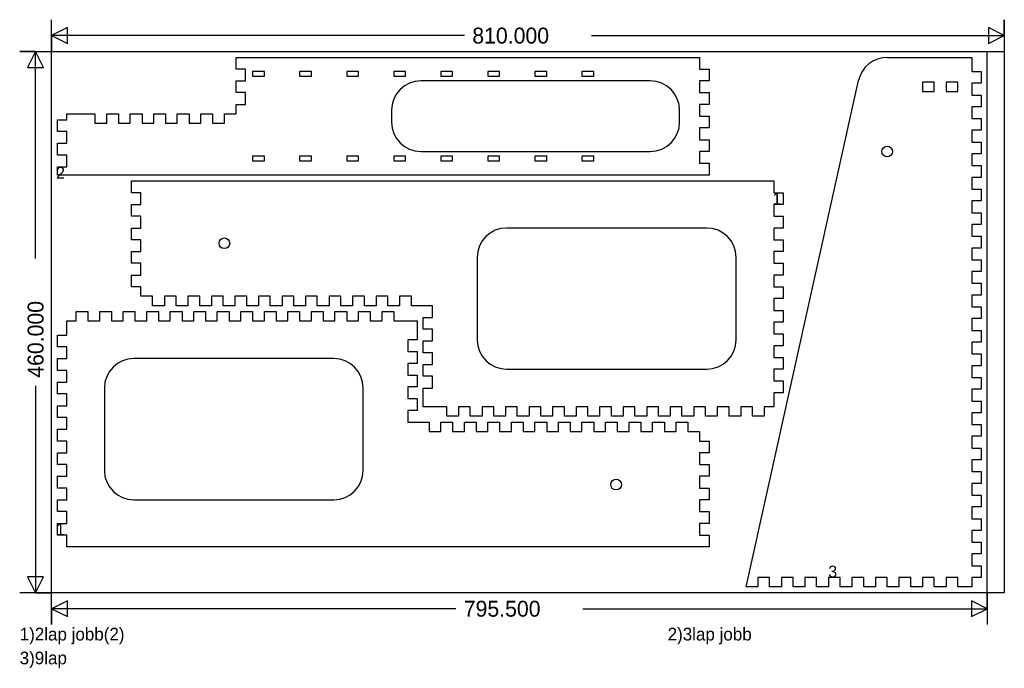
# Model space of a CAD drawing. Extents: x -27 to 810, y -64 to 487.
import ezdxf

# ---------------------------------------------------------------- set-up
doc = ezdxf.new("R2010")
doc.units = 0
doc.layers.add('1', color=1, linetype='CONTINUOUS')
doc.layers.add('251', color=251, linetype='CONTINUOUS')

msp = doc.modelspace()

# ---------------------------------------------------------------- linework, layer by layer
at = {"layer": '1', "color": 1}
for p, q in [((157, 445), (157, 455)), ((157, 455), (551, 455)), ((551, 455), (551, 445)), ((710.5096, 455), (782.4554, 455)), ((782.4554, 455), (782.4554, 443)), ((165, 445), (157, 445)), ((165, 435), (165, 445)), ((551, 445), (559, 445)), ((559, 445), (559, 435)), ((181, 443), (171, 443)), ((171, 443), (171, 439)), ((171, 439), (181, 439)), ((181, 439), (181, 443)), ((221, 443), (211, 443)), ((211, 443), (211, 439)), ((211, 439), (221, 439)), ((221, 439), (221, 443)), ((261, 443), (251, 443)), ((251, 443), (251, 439)), ((251, 439), (261, 439)), ((261, 439), (261, 443)), ((301, 443), (291, 443)), ((291, 443), (291, 439)), ((291, 439), (301, 439)), ((301, 439), (301, 443)), ((341, 443), (331, 443)), ((331, 443), (331, 439)), ((331, 439), (341, 439)), ((341, 439), (341, 443)), ((381, 443), (371, 443)), ((371, 443), (371, 439)), ((371, 439), (381, 439)), ((381, 439), (381, 443)), ((421, 443), (411, 443)), ((411, 443), (411, 439)), ((411, 439), (421, 439)), ((421, 439), (421, 443)), ((461, 443), (451, 443)), ((451, 443), (451, 439)), ((451, 439), (461, 439)), ((461, 439), (461, 443)), ((590.4554, 5), (686.105, 435.4232)), ((782.4554, 443), (790.4554, 443)), ((790.4554, 443), (790.4554, 433)), ((157, 425), (157, 435)), ((157, 435), (165, 435)), ((509, 435), (314, 435)), ((559, 435), (551, 435)), ((551, 435), (551, 425)), ((750.4554, 434), (740.4554, 434)), ((740.4554, 434), (740.4554, 426)), ((750.4554, 426), (750.4554, 434)), ((770.4554, 434), (760.4554, 434)), ((760.4554, 434), (760.4554, 426)), ((770.4554, 426), (770.4554, 434)), ((790.4554, 433), (782.4554, 433)), ((782.4554, 433), (782.4554, 423)), ((165, 425), (157, 425)), ((165, 415), (165, 425)), ((551, 425), (559, 425)), ((559, 425), (559, 415)), ((740.4554, 426), (750.4554, 426)), ((760.4554, 426), (770.4554, 426)), ((782.4554, 423), (790.4554, 423)), ((790.4554, 423), (790.4554, 413)), ((157, 407), (157, 415)), ((157, 415), (165, 415)), ((559, 415), (551, 415)), ((551, 415), (551, 405)), ((790.4554, 413), (782.4554, 413)), ((782.4554, 413), (782.4554, 403)), ((5, 391.9999), (5, 401.9999)), ((5, 401.9999), (13, 401.9999)), ((13, 401.9999), (13, 406.9999)), ((13, 406.9999), (37, 406.9999)), ((37, 406.9999), (37, 398.9999)), ((47, 398.9999), (47, 406.9999)), ((47, 406.9999), (57, 406.9999)), ((57, 406.9999), (57, 398.9999)), ((67, 399), (67, 407)), ((67, 407), (77, 407)), ((77, 407), (77, 399)), ((87, 399), (87, 407)), ((87, 407), (97, 407)), ((97, 407), (97, 399)), ((107, 399), (107, 407)), ((107, 407), (117, 407)), ((117, 407), (117, 399)), ((127, 399), (127, 407)), ((127, 407), (137, 407)), ((137, 407), (137, 399)), ((147, 399), (147, 407)), ((147, 407), (157, 407)), ((289, 410), (289, 400)), ((534, 400), (534, 410)), ((551, 405), (559, 405)), ((559, 405), (559, 395)), ((782.4554, 403), (790.4554, 403)), ((790.4554, 403), (790.4554, 393)), ((37, 398.9999), (47, 398.9999)), ((57, 398.9999), (67, 399)), ((77, 399), (87, 399)), ((97, 399), (107, 399)), ((117, 399), (127, 399)), ((137, 399), (147, 399)), ((559, 395), (551, 395)), ((551, 395), (551, 385)), ((13, 391.9999), (5, 391.9999)), ((13, 381.9999), (13, 391.9999)), ((790.4554, 393), (782.4554, 393)), ((782.4554, 393), (782.4554, 383)), ((5, 371.9999), (5, 381.9999)), ((5, 381.9999), (13, 381.9999)), ((551, 385), (559, 385)), ((559, 385), (559, 375)), ((782.4554, 383), (790.4554, 383)), ((790.4554, 383), (790.4554, 373)), ((13, 371.9999), (5, 371.9999)), ((13, 361.9999), (13, 371.9999)), ((181, 371), (171, 371)), ((171, 371), (171, 367)), ((181, 367), (181, 371)), ((221, 371), (211, 371)), ((211, 371), (211, 367)), ((221, 367), (221, 371)), ((261, 371), (251, 371)), ((251, 371), (251, 367)), ((261, 367), (261, 371)), ((301, 371), (291, 371)), ((291, 371), (291, 367)), ((301, 367), (301, 371)), ((314, 375), (509, 375)), ((341, 371), (331, 371)), ((331, 371), (331, 367)), ((341, 367), (341, 371)), ((381, 371), (371, 371)), ((371, 371), (371, 367)), ((381, 367), (381, 371)), ((421, 371), (411, 371)), ((411, 371), (411, 367)), ((421, 367), (421, 371)), ((461, 371), (451, 371)), ((451, 371), (451, 367)), ((461, 367), (461, 371)), ((559, 375), (551, 375)), ((551, 375), (551, 365)), ((790.4554, 373), (782.4554, 373)), ((782.4554, 373), (782.4554, 363)), ((5, 361.9999), (13, 361.9999)), ((5, 354.9999), (5, 361.9999)), ((171, 367), (181, 367)), ((211, 367), (221, 367)), ((251, 367), (261, 367)), ((291, 367), (301, 367)), ((331, 367), (341, 367)), ((371, 367), (381, 367)), ((411, 367), (421, 367)), ((451, 367), (461, 367)), ((551, 365), (559, 365)), ((559, 365), (559, 355)), ((782.4554, 363), (790.4554, 363)), ((790.4554, 363), (790.4554, 353)), ((559, 355), (5, 354.9999)), ((790.4554, 353), (782.4554, 353)), ((782.4554, 353), (782.4554, 343)), ((68, 350), (614, 350.0001)), ((68, 340), (68, 350)), ((614, 350.0001), (614, 340.0001)), ((76, 340), (68, 340)), ((76, 330), (76, 340)), ((614, 340.0001), (622, 340.0001)), ((622, 340.0001), (622, 330.0001)), ((782.4554, 343), (790.4554, 343)), ((790.4554, 343), (790.4554, 333)), ((68, 320), (68, 330)), ((68, 330), (76, 330)), ((622, 330.0001), (614, 330.0001)), ((614, 330.0001), (614, 320.0001)), ((790.4554, 333), (782.4554, 333)), ((782.4554, 333), (782.4554, 323)), ((76, 320), (68, 320)), ((76, 310), (76, 320)), ((614, 320.0001), (622, 320.0001)), ((622, 320.0001), (622, 310.0001)), ((782.4554, 323), (790.4554, 323)), ((790.4554, 323), (790.4554, 313)), ((68, 300), (68, 310)), ((68, 310), (76, 310)), ((557, 310.0001), (387, 310)), ((622, 310.0001), (614, 310.0001)), ((614, 310.0001), (614, 300.0001)), ((790.4554, 313), (782.4554, 313)), ((782.4554, 313), (782.4554, 303)), ((782.4554, 303), (790.4554, 303)), ((790.4554, 303), (790.4554, 293)), ((76, 300), (68, 300)), ((76, 290), (76, 300)), ((614, 300.0001), (622, 300.0001)), ((622, 300.0001), (622, 290.0001)), ((790.4554, 293), (782.4554, 293)), ((782.4554, 293), (782.4554, 283)), ((68, 280), (68, 290)), ((68, 290), (76, 290)), ((362, 285), (362, 215)), ((582, 215.0001), (582, 285.0001)), ((622, 290.0001), (614, 290.0001)), ((614, 290.0001), (614, 280.0001)), ((76, 280), (68, 280)), ((76, 270), (76, 280)), ((614, 280.0001), (622, 280.0001)), ((622, 280.0001), (622, 270.0001)), ((782.4554, 283), (790.4554, 283)), ((790.4554, 283), (790.4554, 273)), ((68, 260), (68, 270)), ((68, 270), (76, 270)), ((622, 270.0001), (614, 270.0001)), ((614, 270.0001), (614, 260.0001)), ((790.4554, 273), (782.4554, 273)), ((782.4554, 273), (782.4554, 263)), ((76, 260), (68, 260)), ((76, 252), (76, 260)), ((614, 260.0001), (622, 260.0001)), ((622, 260.0001), (622, 250.0001)), ((782.4554, 263), (790.4554, 263)), ((790.4554, 263), (790.4554, 253)), ((86, 252), (76, 252)), ((86, 244), (86, 252)), ((106, 252), (96, 252)), ((96, 252), (96, 244)), ((106, 244), (106, 252)), ((126, 252), (116, 252)), ((116, 252), (116, 244)), ((126, 244), (126, 252)), ((146, 252), (136, 252)), ((136, 252), (136, 244)), ((146, 244), (146, 252)), ((166, 252), (156, 252)), ((156, 252), (156, 244)), ((166, 244), (166, 252)), ((186, 252), (176, 252)), ((176, 252), (176, 244)), ((186, 244), (186, 252)), ((206, 252), (196, 252)), ((196, 252), (196, 244)), ((206, 244), (206, 252)), ((226, 252), (216, 252)), ((216, 252), (216, 244)), ((226, 244), (226, 252)), ((246, 252), (236, 252)), ((236, 252), (236, 244)), ((246, 244), (246, 252)), ((266, 252), (256, 252)), ((256, 252), (256, 244)), ((266, 244), (266, 252)), ((286, 252), (276, 252)), ((276, 252), (276, 244)), ((286, 244), (286, 252)), ((306, 252), (296, 252)), ((296, 252), (296, 244)), ((306, 244), (306, 252)), ((790.4554, 253), (782.4554, 253)), ((782.4554, 253), (782.4554, 243)), ((96, 244), (86, 244)), ((116, 244), (106, 244)), ((136, 244), (126, 244)), ((156, 244), (146, 244)), ((176, 244), (166, 244)), ((196, 244), (186, 244)), ((216, 244), (206, 244)), ((236, 244), (226, 244)), ((256, 244), (246, 244)), ((276, 244), (266, 244)), ((296, 244), (286, 244)), ((324, 244), (306, 244)), ((324, 234), (324, 244)), ((622, 250.0001), (614, 250.0001)), ((614, 250.0001), (614, 240.0001)), ((782.4554, 243), (790.4554, 243)), ((790.4554, 243), (790.4554, 233)), ((21, 231.0001), (21, 239.0001)), ((21, 239.0001), (31, 239.0001)), ((31, 239.0001), (31, 231.0001)), ((41, 231.0001), (41, 239.0001)), ((41, 239.0001), (51, 239.0001)), ((51, 239.0001), (51, 231.0001)), ((61, 231.0001), (61, 239.0001)), ((61, 239.0001), (71, 239.0001)), ((71, 239.0001), (71, 231.0001)), ((81, 231.0001), (81, 239.0001)), ((81, 239.0001), (91, 239.0001)), ((91, 239.0001), (91, 231.0001)), ((101, 231.0001), (101, 239.0001)), ((101, 239.0001), (111, 239.0001)), ((111, 239.0001), (111, 231.0001)), ((121, 231.0001), (121, 239.0001)), ((121, 239.0001), (131, 239.0001)), ((131, 239.0001), (131, 231.0001)), ((141, 231.0001), (141, 239.0001)), ((141, 239.0001), (151, 239.0001)), ((151, 239.0001), (151, 231.0001)), ((161, 231.0001), (161, 239.0001)), ((161, 239.0001), (171, 239.0001)), ((171, 239.0001), (171, 231.0001)), ((181, 231.0001), (181, 239.0001)), ((181, 239.0001), (191, 239.0001)), ((191, 239.0001), (191, 231.0001)), ((201, 231.0001), (201, 239.0001)), ((201, 239.0001), (211, 239.0001)), ((211, 239.0001), (211, 231.0001)), ((221, 231.0001), (221, 239.0001)), ((221, 239.0001), (231, 239.0001)), ((231, 239.0001), (231, 231.0001)), ((241, 231.0001), (241, 239.0001)), ((241, 239.0001), (251, 239.0001)), ((251, 239.0001), (251, 231.0001)), ((261, 231.0001), (261, 239.0001)), ((261, 239.0001), (271, 239.0001)), ((271, 239.0001), (271, 231.0001)), ((281, 231.0001), (281, 239.0001)), ((281, 239.0001), (291, 239.0001)), ((291, 239.0001), (291, 231.0001)), ((614, 240.0001), (622, 240.0001)), ((622, 240.0001), (622, 230.0001)), ((13, 219.0001), (13, 231.0001)), ((13, 231.0001), (21, 231.0001)), ((31, 231.0001), (41, 231.0001)), ((51, 231.0001), (61, 231.0001)), ((71, 231.0001), (81, 231.0001)), ((91, 231.0001), (101, 231.0001)), ((111, 231.0001), (121, 231.0001)), ((131, 231.0001), (141, 231.0001)), ((151, 231.0001), (161, 231.0001)), ((171, 231.0001), (181, 231.0001)), ((191, 231.0001), (201, 231.0001)), ((211, 231.0001), (221, 231.0001)), ((231, 231.0001), (241, 231.0001)), ((251, 231.0001), (261, 231.0001)), ((271, 231.0001), (281, 231.0001)), ((291, 231.0001), (311, 231.0001)), ((311, 231.0001), (311, 215.0001)), ((316, 224), (316, 234)), ((316, 234), (324, 234)), ((622, 230.0001), (614, 230.0001)), ((614, 230.0001), (614, 220.0001)), ((790.4554, 233), (782.4554, 233)), ((782.4554, 233), (782.4554, 223)), ((5, 209.0001), (5, 219.0001)), ((5, 219.0001), (13, 219.0001)), ((324, 224), (316, 224)), ((324, 214), (324, 224)), ((614, 220.0001), (622, 220.0001)), ((622, 220.0001), (622, 210.0001)), ((782.4554, 223), (790.4554, 223)), ((790.4554, 223), (790.4554, 213)), ((311, 215.0001), (303, 215.0001)), ((303, 215.0001), (303, 205.0001)), ((316, 204), (316, 214)), ((316, 214), (324, 214)), ((622, 210.0001), (614, 210.0001)), ((614, 210.0001), (614, 200.0001)), ((790.4554, 213), (782.4554, 213)), ((782.4554, 213), (782.4554, 203)), ((13, 209.0001), (5, 209.0001)), ((13, 199.0001), (13, 209.0001)), ((303, 205.0001), (311, 205.0001)), ((311, 205.0001), (311, 195.0001)), ((324, 204), (316, 204)), ((324, 194), (324, 204)), ((782.4554, 203), (790.4554, 203)), ((790.4554, 203), (790.4554, 193)), ((5, 189.0001), (5, 199.0001)), ((5, 199.0001), (13, 199.0001)), ((240, 199.0001), (70, 199.0001)), ((311, 195.0001), (303, 195.0001)), ((303, 195.0001), (303, 185.0001)), ((316, 184), (316, 194)), ((316, 194), (324, 194)), ((614, 200.0001), (622, 200.0001)), ((622, 200.0001), (622, 190.0001)), ((790.4554, 193), (782.4554, 193)), ((782.4554, 193), (782.4554, 183)), ((13, 189.0001), (5, 189.0001)), ((13, 179.0001), (13, 189.0001)), ((303, 185.0001), (311, 185.0001)), ((311, 185.0001), (311, 175.0001)), ((387, 190), (557, 190.0001)), ((622, 190.0001), (614, 190.0001)), ((614, 190.0001), (614, 180.0001)), ((5, 169.0001), (5, 179.0001)), ((5, 179.0001), (13, 179.0001)), ((324, 184), (316, 184)), ((324, 174), (324, 184)), ((614, 180.0001), (622, 180.0001)), ((622, 180.0001), (622, 170.0001)), ((782.4554, 183), (790.4554, 183)), ((790.4554, 183), (790.4554, 173)), ((13, 169.0001), (5, 169.0001)), ((13, 159.0001), (13, 169.0001)), ((45, 174.0001), (45, 104.0001)), ((265, 104.0001), (265, 174.0001)), ((311, 175.0001), (303, 175.0001)), ((303, 175.0001), (303, 165.0001)), ((316, 158), (316, 174)), ((316, 174), (324, 174)), ((622, 170.0001), (614, 170.0001)), ((614, 170.0001), (614, 158.0001)), ((790.4554, 173), (782.4554, 173)), ((782.4554, 173), (782.4554, 163)), ((303, 165.0001), (311, 165.0001)), ((311, 165.0001), (311, 155.0001)), ((782.4554, 163), (790.4554, 163)), ((790.4554, 163), (790.4554, 153)), ((5, 149.0001), (5, 159.0001)), ((5, 159.0001), (13, 159.0001)), ((311, 155.0001), (303, 155.0001)), ((303, 155.0001), (303, 145.0001)), ((336, 158), (316, 158)), ((336, 150), (336, 158)), ((356, 158), (346, 158)), ((346, 158), (346, 150)), ((356, 150), (356, 158)), ((376, 158), (366, 158)), ((366, 158), (366, 150)), ((376, 150), (376, 158)), ((396, 158), (386, 158)), ((386, 158), (386, 150)), ((396, 150), (396, 158)), ((416, 158), (406, 158)), ((406, 158), (406, 150)), ((416, 150), (416, 158)), ((436, 158), (426, 158)), ((426, 158), (426, 150)), ((436, 150), (436, 158)), ((456, 158), (446, 158)), ((446, 158), (446, 150)), ((456, 150), (456, 158)), ((476, 158), (466, 158)), ((466, 158), (466, 150)), ((476, 150), (476, 158)), ((496, 158), (486, 158)), ((486, 158), (486, 150)), ((496, 150), (496, 158)), ((516, 158), (506, 158)), ((506, 158), (506, 150)), ((516, 150), (516, 158)), ((536, 158.0001), (526, 158)), ((526, 158), (526, 150)), ((536, 150.0001), (536, 158.0001)), ((556, 158.0001), (546, 158.0001)), ((546, 158.0001), (546, 150.0001)), ((556, 150.0001), (556, 158.0001)), ((576, 158.0001), (566, 158.0001)), ((566, 158.0001), (566, 150.0001)), ((576, 150.0001), (576, 158.0001)), ((596, 158.0001), (586, 158.0001)), ((586, 158.0001), (586, 150.0001)), ((596, 150.0001), (596, 158.0001)), ((614, 158.0001), (606, 158.0001)), ((606, 158.0001), (606, 150.0001)), ((790.4554, 153), (782.4554, 153)), ((782.4554, 153), (782.4554, 143)), ((13, 149.0001), (5, 149.0001)), ((13, 139.0001), (13, 149.0001)), ((303, 145.0001), (321, 145.0001)), ((321, 145.0001), (321, 137.0001)), ((331, 137.0001), (331, 145.0001)), ((331, 145.0001), (341, 145.0001)), ((346, 150), (336, 150)), ((341, 145.0001), (341, 137.0001)), ((351, 137.0001), (351, 145.0001)), ((351, 145.0001), (361, 145.0001)), ((366, 150), (356, 150)), ((361, 145.0001), (361, 137.0001)), ((371, 137.0001), (371, 145.0001)), ((371, 145.0001), (381, 145.0001)), ((386, 150), (376, 150)), ((381, 145.0001), (381, 137.0001)), ((391, 137.0001), (391, 145.0001)), ((391, 145.0001), (401, 145.0001)), ((406, 150), (396, 150)), ((401, 145.0001), (401, 137.0001)), ((411, 137.0001), (411, 145.0001)), ((411, 145.0001), (421, 145.0001)), ((426, 150), (416, 150)), ((421, 145.0001), (421, 137.0001)), ((431, 137.0001), (431, 145.0001)), ((431, 145.0001), (441, 145.0001)), ((446, 150), (436, 150)), ((441, 145.0001), (441, 137.0001)), ((451, 137.0001), (451, 145.0001)), ((451, 145.0001), (461, 145.0001)), ((466, 150), (456, 150)), ((461, 145.0001), (461, 137.0001)), ((471, 137.0001), (471, 145.0001)), ((471, 145.0001), (481, 145.0001)), ((486, 150), (476, 150)), ((481, 145.0001), (481, 137.0001)), ((491, 137.0001), (491, 145.0001)), ((491, 145.0001), (501, 145.0001)), ((506, 150), (496, 150)), ((501, 145.0001), (501, 137.0001)), ((511, 137.0001), (511, 145.0001)), ((511, 145.0001), (521, 145.0001)), ((526, 150), (516, 150)), ((521, 145.0001), (521, 137.0001)), ((531, 137.0001), (531, 145.0001)), ((531, 145.0001), (541, 145.0001)), ((546, 150.0001), (536, 150.0001)), ((541, 145.0001), (541, 137.0001)), ((566, 150.0001), (556, 150.0001)), ((586, 150.0001), (576, 150.0001)), ((606, 150.0001), (596, 150.0001)), ((782.4554, 143), (790.4554, 143)), ((790.4554, 143), (790.4554, 133)), ((5, 129.0001), (5, 139.0001)), ((5, 139.0001), (13, 139.0001)), ((321, 137.0001), (331, 137.0001)), ((341, 137.0001), (351, 137.0001)), ((361, 137.0001), (371, 137.0001)), ((381, 137.0001), (391, 137.0001)), ((401, 137.0001), (411, 137.0001)), ((421, 137.0001), (431, 137.0001)), ((441, 137.0001), (451, 137.0001)), ((461, 137.0001), (471, 137.0001)), ((481, 137.0001), (491, 137.0001)), ((501, 137.0001), (511, 137.0001)), ((521, 137.0001), (531, 137.0001)), ((541, 137.0001), (551, 137.0001)), ((551, 137.0001), (551, 129.0001)), ((13, 129.0001), (5, 129.0001)), ((13, 119.0001), (13, 129.0001)), ((551, 129.0001), (559, 129.0001)), ((559, 129.0001), (559, 119.0001)), ((790.4554, 133), (782.4554, 133)), ((782.4554, 133), (782.4554, 123)), ((5, 109.0001), (5, 119.0001)), ((5, 119.0001), (13, 119.0001)), ((559, 119.0001), (551, 119.0001)), ((551, 119.0001), (551, 109.0001)), ((782.4554, 123), (790.4554, 123)), ((790.4554, 123), (790.4554, 113)), ((13, 109.0001), (5, 109.0001)), ((13, 99.0001), (13, 109.0001)), ((551, 109.0001), (559, 109.0001)), ((559, 109.0001), (559, 99.0001)), ((790.4554, 113), (782.4554, 113)), ((782.4554, 113), (782.4554, 103)), ((782.4554, 103), (790.4554, 103)), ((790.4554, 103), (790.4554, 93)), ((5, 89.0001), (5, 99.0001)), ((5, 99.0001), (13, 99.0001)), ((559, 99.0001), (551, 99.0001)), ((551, 99.0001), (551, 89.0001)), ((790.4554, 93), (782.4554, 93)), ((782.4554, 93), (782.4554, 83)), ((13, 89.0001), (5, 89.0001)), ((13, 79.0001), (13, 89.0001)), ((551, 89.0001), (559, 89.0001)), ((559, 89.0001), (559, 79.0001)), ((5, 69.0001), (5, 79.0001)), ((5, 79.0001), (13, 79.0001)), ((70, 79.0001), (240, 79.0001)), ((559, 79.0001), (551, 79.0001)), ((551, 79.0001), (551, 69.0001)), ((782.4554, 83), (790.4554, 83)), ((790.4554, 83), (790.4554, 73)), ((13, 69.0001), (5, 69.0001)), ((13, 59.0001), (13, 69.0001)), ((551, 69.0001), (559, 69.0001)), ((559, 69.0001), (559, 59.0001)), ((790.4554, 73), (782.4554, 73)), ((782.4554, 73), (782.4554, 63)), ((5, 49.0001), (5, 59.0001)), ((5, 59.0001), (13, 59.0001)), ((559, 59.0001), (551, 59.0001)), ((551, 59.0001), (551, 49.0001)), ((782.4554, 63), (790.4554, 63)), ((790.4554, 63), (790.4554, 53)), ((790.4554, 53), (782.4554, 53)), ((782.4554, 53), (782.4554, 43)), ((13, 49.0001), (5, 49.0001)), ((13, 39.0001), (13, 49.0001)), ((551, 49.0001), (559, 49.0001)), ((559, 49.0001), (559, 39.0001)), ((782.4554, 43), (790.4554, 43)), ((790.4554, 43), (790.4554, 33)), ((559, 39.0001), (13, 39.0001)), ((790.4554, 33), (782.4554, 33)), ((782.4554, 33), (782.4554, 23)), ((782.4554, 23), (790.4554, 23)), ((790.4554, 23), (790.4554, 13)), ((610.4554, 13), (600.4554, 13)), ((600.4554, 13), (600.4554, 5)), ((610.4554, 5), (610.4554, 13)), ((630.4554, 13), (620.4554, 13)), ((620.4554, 13), (620.4554, 5)), ((630.4554, 5), (630.4554, 13)), ((650.4554, 13), (640.4554, 13)), ((640.4554, 13), (640.4554, 5)), ((650.4554, 5), (650.4554, 13)), ((670.4554, 13), (660.4554, 13)), ((660.4554, 13), (660.4554, 5)), ((670.4554, 5), (670.4554, 13)), ((690.4554, 13), (680.4554, 13)), ((680.4554, 13), (680.4554, 5)), ((690.4554, 5), (690.4554, 13)), ((710.4554, 13), (700.4554, 13)), ((700.4554, 13), (700.4554, 5)), ((710.4554, 5), (710.4554, 13)), ((730.4554, 13), (720.4554, 13)), ((720.4554, 13), (720.4554, 5)), ((730.4554, 5), (730.4554, 13)), ((750.4554, 13), (740.4554, 13)), ((740.4554, 13), (740.4554, 5)), ((750.4554, 5), (750.4554, 13)), ((770.4554, 13), (760.4554, 13)), ((760.4554, 13), (760.4554, 5)), ((770.4554, 5), (770.4554, 13)), ((790.4554, 13), (782.4554, 13)), ((782.4554, 13), (782.4554, 5)), ((600.4554, 5), (590.4554, 5)), ((620.4554, 5), (610.4554, 5)), ((640.4554, 5), (630.4554, 5)), ((660.4554, 5), (650.4554, 5)), ((680.4554, 5), (670.4554, 5)), ((700.4554, 5), (690.4554, 5)), ((720.4554, 5), (710.4554, 5)), ((740.4554, 5), (730.4554, 5)), ((760.4554, 5), (750.4554, 5)), ((782.4554, 5), (770.4554, 5))]:
    msp.add_line(p, q, dxfattribs=at)
for centre in [(710.4554, 375), (147, 297), (480, 92.0001)]:
    msp.add_circle(centre, 4.55, dxfattribs=at)
for centre, start, end in [((710.5096, 430), 90, 167.4712), ((314, 410), 90, 180), ((509, 410), 0, 90), ((314, 400), 180, 270), ((509, 400), 270, 360), ((387, 285), 90, 180), ((557, 285.0001), 0, 90), ((387, 215), 180, 270), ((557, 215.0001), 270, 360), ((70, 174.0001), 90, 180), ((240, 174.0001), 0, 90), ((70, 104.0001), 180, 270), ((240, 104.0001), 270, 360)]:
    msp.add_arc(centre, 25, start, end, dxfattribs=at)
at = {"layer": '251', "color": 9}
for p, q in [((0, 0), (0, 460)), ((0, 460), (810, 460)), ((810, 460), (810, 0)), ((810, 0), (0, 0))]:
    msp.add_line(p, q, dxfattribs=at)
at = {"layer": '251', "color": 11}
for p, q in [((795.5, 0), (795.5, 460)), ((795.5, 460), (810, 460)), ((810, 460), (810, 0)), ((810, 0), (795.5, 0))]:
    msp.add_line(p, q, dxfattribs=at)
at = {"layer": '251', "color": 12}
for points in [[(351, 473.5), (0, 473.5), (13.5, 466.75), (13.5, 480.25), (0, 473.5), (0, 460), (0, 487)], [(459, 473.5), (810, 473.5), (796.5, 480.25), (796.5, 466.75), (810, 473.5), (810, 487), (810, 460)], [(-13.5, 284), (-13.5, 460), (-20.25, 446.5), (-6.75, 446.5), (-13.5, 460), (-27, 460), (0, 460)], [(-13.5, 176), (-13.5, 0), (-6.75, 13.5), (-20.25, 13.5), (-13.5, 0), (0, 0), (-27, 0)], [(343.75, -13.5), (0, -13.5), (13.5, -20.25), (13.5, -6.75), (0, -13.5), (0, -27), (0, 0)], [(451.75, -13.5), (795.5, -13.5), (782, -6.75), (782, -20.25), (795.5, -13.5), (795.5, 0), (795.5, -27)]]:
    msp.add_lwpolyline(points, dxfattribs=at)

# ---------------------------------------------------------------- texts
for s, p in [('810.000', (357.75, 466.75)), ('795.500', (350.5, -20.25))]:
    msp.add_text(s, height=13.5, dxfattribs=at).set_placement(p)
at = {"layer": '251', "color": 13}
for s, height, p in [('2', 10.125, (3.9375, 351.8749)), ('1', 10.125, (612.9375, 329.8751)), ('1', 10.125, (3.9375, 49.0001)), ('3', 10.125, (660.3929, 13)), ('1)2lap jobb(2)', 10.8, (-27, -40.5)), ('2)3lap jobb', 10.8, (523.8, -40.5)), ('3)9lap', 10.8, (-27, -60.75))]:
    msp.add_text(s, height=height, dxfattribs=at).set_placement(p)
at = {"layer": '251', "color": 12}
msp.add_text('460.000', height=13.5, rotation=90, dxfattribs=at).set_placement((-6.75, 182.75))

doc.saveas('drawing.dxf')
